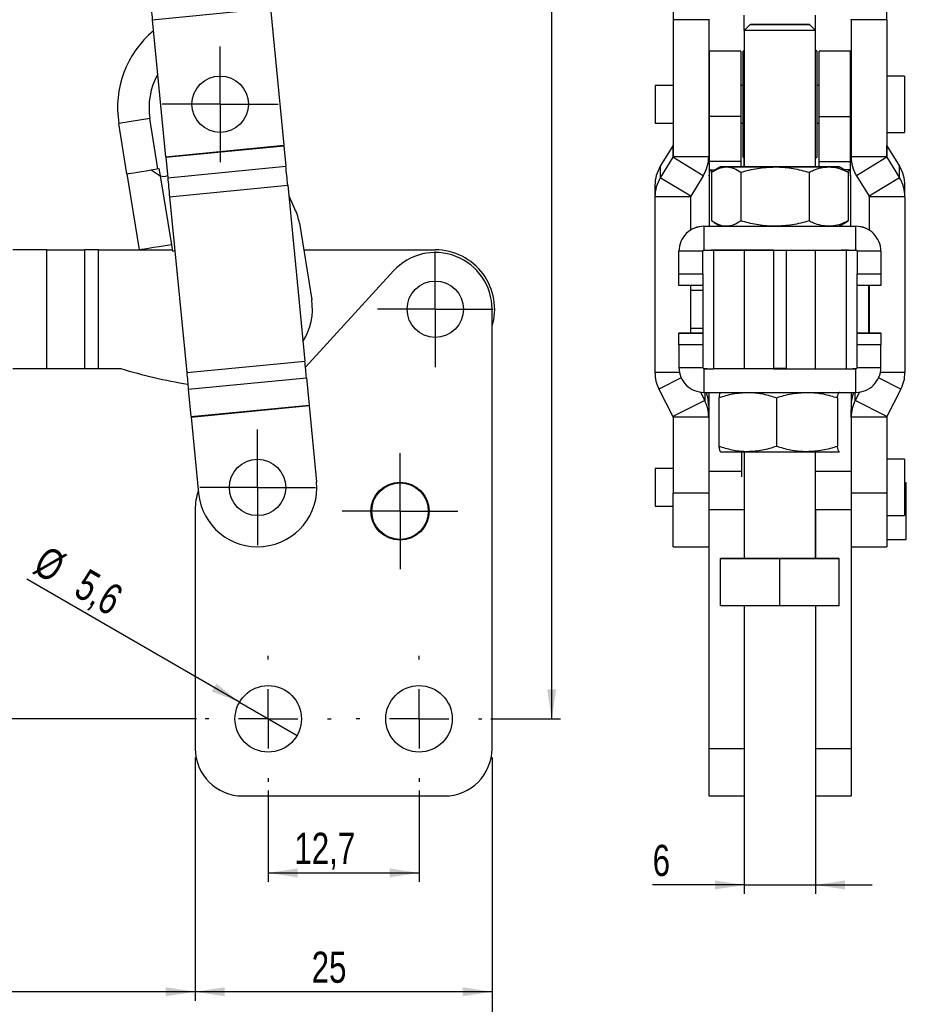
# Model space of a CAD drawing. Extents: x 59 to 283, y 8 to 214.
# Tile 3 of 13: x 100 to 175, y 50 to 133. Entities that reach past the tile are written whole.
import ezdxf

# ---------------------------------------------------------------- set-up
doc = ezdxf.new("R2010")
doc.units = 0
doc.header["$LTSCALE"] = 0.75
doc.layers.get('0').update_dxf_attribs({"linetype": 'CONTINUOUS'})
doc.styles.add('SLDTEXTSTYLE0', font='TXT', dxfattribs={"width": 0.75})
doc.dimstyles.new('SLDDIMSTYLE0', dxfattribs={"dimtxt": 2.625, "dimasz": 2.4765, "dimexe": 0, "dimexo": 0.0625, "dimgap": 0.65625, "dimtad": 1, "dimdec": 3, "dimrnd": 1e-09, "dimzin": 12, "dimtxsty": 'SLDTEXTSTYLE0', "dimsah": 1, "dimcen": 0.09, "dimazin": 3, "dimtfac": 1, "dimtdec": 3, "dimtofl": 0, "dimtmove": 0, "dimatfit": 3, "dimtolj": 1, "dimtzin": 12})
doc.dimstyles.new('SLDDIMSTYLE1', dxfattribs={"dimtxt": 2.625, "dimasz": 2.4765, "dimexe": 0, "dimexo": 0.0625, "dimgap": 0.65625, "dimtad": 1, "dimdec": 0, "dimrnd": 1e-09, "dimzin": 12, "dimtxsty": 'SLDTEXTSTYLE0', "dimsah": 1, "dimcen": 0.09, "dimazin": 3, "dimtfac": 1, "dimtofl": 0, "dimtmove": 0, "dimatfit": 3, "dimtolj": 1, "dimtzin": 12})
doc.dimstyles.new('SLDDIMSTYLE2', dxfattribs={"dimtxt": 2.625, "dimasz": 2.4765, "dimexe": 0, "dimexo": 0.0625, "dimgap": 0.65625, "dimtad": 1, "dimdec": 3, "dimrnd": 1e-09, "dimzin": 12, "dimtxsty": 'SLDTEXTSTYLE0', "dimblk1": 'NONE', "dimsah": 1, "dimcen": 0, "dimazin": 3, "dimtfac": 1, "dimtdec": 3, "dimtmove": 0, "dimatfit": 3, "dimtolj": 1, "dimtzin": 12})
doc.dimstyles.new('SLDDIMSTYLE3', dxfattribs={"dimtxt": 2.625, "dimasz": 2.4765, "dimexe": 0, "dimexo": 0.0625, "dimgap": 0.65625, "dimtad": 1, "dimdec": 0, "dimrnd": 1e-09, "dimzin": 12, "dimtxsty": 'SLDTEXTSTYLE0', "dimsah": 1, "dimcen": 0.09, "dimazin": 3, "dimtfac": 1, "dimtdec": 0, "dimtofl": 0, "dimtmove": 0, "dimatfit": 3, "dimtolj": 1, "dimtzin": 12})
doc.dimstyles.new('SLDDIMSTYLE5', dxfattribs={"dimtxt": 2.625, "dimasz": 2.4765, "dimexe": 0, "dimexo": 0.0625, "dimgap": 0.65625, "dimtad": 1, "dimdec": 3, "dimrnd": 1e-09, "dimzin": 12, "dimtxsty": 'SLDTEXTSTYLE0', "dimsah": 1, "dimcen": 0.09, "dimazin": 3, "dimtfac": 1, "dimtdec": 3, "dimtmove": 0, "dimatfit": 3, "dimtolj": 1, "dimtzin": 12})

# ---------------------------------------------------------------- blocks, each defined once
blk = doc.blocks.new('_D')
at = {"color": 179, "linetype": 'CONTINUOUS'}
for p, q in [((120.869, 68.034), (120.869, 60.352)), ((133.569, 68.034), (133.569, 60.352)), ((120.869, 61.102), (133.569, 61.102))]:
    blk.add_line(p, q, dxfattribs=at)
for points in [[(120.869, 61.102), (123.345, 60.721), (123.345, 61.483)], [(133.569, 61.102), (131.092, 61.483), (131.092, 60.721)]]:
    blk.add_solid(points, dxfattribs=at)
at = {"color": 179, "linetype": 'CONTINUOUS', "insert": (123.072, 64.486, 0.1), "char_height": 2.625, "attachment_point": 1, "style": 'SLDTEXTSTYLE0'}
blk.add_mtext('12,7', dxfattribs=at)
blk = doc.blocks.new('_D_1')
at = {"color": 179, "linetype": 'CONTINUOUS'}
for p, q in [((114.719, 70.834), (114.719, 50.334)), ((139.719, 70.834), (139.719, 50.334)), ((139.719, 51.084), (114.719, 51.084))]:
    blk.add_line(p, q, dxfattribs=at)
for points in [[(114.719, 51.084), (117.195, 50.703), (117.195, 51.465)], [(139.719, 51.084), (137.242, 51.465), (137.242, 50.703)]]:
    blk.add_solid(points, dxfattribs=at)
at = {"color": 179, "linetype": 'CONTINUOUS', "insert": (124.527, 54.468, 0.1), "char_height": 2.625, "attachment_point": 1, "style": 'SLDTEXTSTYLE0'}
blk.add_mtext('25', dxfattribs=at)
blk = doc.blocks.new('_D_2')
at = {"color": 179, "linetype": 'CONTINUOUS'}
for p, q in [((69.94, 102.844), (69.94, 50.334)), ((114.719, 70.834), (114.719, 50.334)), ((114.719, 51.084), (69.94, 51.084))]:
    blk.add_line(p, q, dxfattribs=at)
for points in [[(69.94, 51.084), (72.416, 50.703), (72.416, 51.465)], [(114.719, 51.084), (112.242, 51.465), (112.242, 50.703)]]:
    blk.add_solid(points, dxfattribs=at)
at = {"color": 179, "linetype": 'CONTINUOUS', "insert": (87.34, 54.468, 0.1), "char_height": 2.625, "attachment_point": 1, "style": 'SLDTEXTSTYLE0'}
blk.add_mtext('45', dxfattribs=at)
blk = doc.blocks.new('_D_3')
at = {"color": 179, "linetype": 'CONTINUOUS'}
for p, q in [((109.792, 205.885), (145.491, 205.885)), ((144.741, 74.084), (144.741, 205.885)), ((139.619, 74.084), (145.491, 74.084))]:
    blk.add_line(p, q, dxfattribs=at)
for points in [[(144.741, 205.885), (144.36, 203.409), (145.122, 203.409)], [(144.741, 74.084), (145.122, 76.561), (144.36, 76.561)]]:
    blk.add_solid(points, dxfattribs=at)
at = {"color": 179, "linetype": 'CONTINUOUS', "insert": (141.357, 138.02, 0.1), "char_height": 2.625, "attachment_point": 1, "rotation": 90, "style": 'SLDTEXTSTYLE0'}
blk.add_mtext('132', dxfattribs=at)
blk = doc.blocks.new('_D_4')
at = {"color": 179, "linetype": 'CONTINUOUS'}
for q in [(100.547, 85.859), (123.291, 72.68)]:
    blk.add_line((118.446, 75.488), q, dxfattribs=at)
blk.add_solid([(118.446, 75.488), (116.494, 77.059), (116.112, 76.4)], dxfattribs=at)
at = {"color": 179, "linetype": 'CONTINUOUS', "char_height": 2.625, "attachment_point": 1, "rotation": 329.91015, "style": 'SLDTEXTSTYLE0'}
for s, insert in [('%%c', (102.236, 88.775, 0.1)), ('5,6', (105.682, 86.825, 0.1))]:
    blk.add_mtext(s, dxfattribs=dict(at, insert=insert))
blk = doc.blocks.new('_NONE')
blk = doc.blocks.new('_D_5')
at = {"color": 179, "linetype": 'CONTINUOUS'}
for p, q in [((69.19, 103.594), (61.688, 103.594)), ((62.438, 103.594), (62.438, 74.084)), ((114.819, 74.084), (61.688, 74.084))]:
    blk.add_line(p, q, dxfattribs=at)
for points in [[(62.438, 103.594), (62.057, 101.117), (62.819, 101.117)], [(62.438, 74.084), (62.819, 76.561), (62.057, 76.561)]]:
    blk.add_solid(points, dxfattribs=at)
at = {"color": 179, "linetype": 'CONTINUOUS', "insert": (59.054, 83.851, 0.1), "char_height": 2.625, "attachment_point": 1, "rotation": 90, "style": 'SLDTEXTSTYLE0'}
blk.add_mtext('29', dxfattribs=at)
blk = doc.blocks.new('_D_6')
at = {"color": 179, "linetype": 'CONTINUOUS'}
for p, q in [((69.94, 102.844), (69.94, 41.334)), ((139.719, 70.834), (139.719, 41.334)), ((139.719, 42.084), (69.94, 42.084))]:
    blk.add_line(p, q, dxfattribs=at)
for points in [[(69.94, 42.084), (72.416, 41.703), (72.416, 42.465)], [(139.719, 42.084), (137.242, 42.465), (137.242, 41.703)]]:
    blk.add_solid(points, dxfattribs=at)
at = {"color": 179, "linetype": 'CONTINUOUS', "insert": (102.102, 45.468, 0.1), "char_height": 2.625, "attachment_point": 1, "style": 'SLDTEXTSTYLE0'}
blk.add_mtext('70', dxfattribs=at)
blk = doc.blocks.new('SW_CENTERMARKSYMBOL_0')
at = {"color": 0, "linetype": 'CONTINUOUS'}
for p, q in [((0, 2.5), (0, 4.88125)), ((0, 0), (0, 2.5)), ((-2.5, 0), (-4.88125, 0)), ((0, 0), (-2.5, 0)), ((0, 0), (0, -2.5)), ((0, 0), (2.5, 0)), ((2.5, 0), (4.88125, 0)), ((0, -2.5), (0, -4.88125))]:
    blk.add_line(p, q, dxfattribs=at)
blk = doc.blocks.new('SW_CENTERMARKSYMBOL_1')
at = {"color": 0, "linetype": 'CONTINUOUS'}
for p, q in [((0, 2.5), (0, 4.875)), ((0, 0), (0, 2.5)), ((-2.5, 0), (-4.875, 0)), ((0, 0), (-2.5, 0)), ((0, 0), (0, -2.5)), ((0, 0), (2.5, 0)), ((2.5, 0), (4.875, 0)), ((0, -2.5), (0, -4.875))]:
    blk.add_line(p, q, dxfattribs=at)
blk = doc.blocks.new('SW_CENTERMARKSYMBOL_2')
at = {"color": 0, "linetype": 'CONTINUOUS'}
for p, q in [((0, 2.5), (0, 4.875)), ((0, 0), (0, 2.5)), ((-2.5, 0), (-4.875, 0)), ((0, 0), (-2.5, 0)), ((0, 0), (0, -2.5)), ((0, 0), (2.5, 0)), ((2.5, 0), (4.875, 0)), ((0, -2.5), (0, -4.875))]:
    blk.add_line(p, q, dxfattribs=at)
blk = doc.blocks.new('SW_CENTERMARKSYMBOL_3')
at = {"color": 0, "linetype": 'CONTINUOUS'}
for p, q in [((0, 2.5), (0, 4.875)), ((0, 0), (0, 2.5)), ((-2.5, 0), (-4.875, 0)), ((0, 0), (-2.5, 0)), ((0, 0), (0, -2.5)), ((0, 0), (2.5, 0)), ((2.5, 0), (4.875, 0)), ((0, -2.5), (0, -4.875))]:
    blk.add_line(p, q, dxfattribs=at)
blk = doc.blocks.new('SW_CENTERMARKSYMBOL_5')
at = {"color": 0, "linetype": 'CONTINUOUS'}
for p, q in [((0, 5), (0, 5.3)), ((0, 0), (0, 2.5)), ((-5, 0), (-5.3, 0)), ((0, 0), (-2.5, 0)), ((0, 0), (0, -2.5)), ((0, 0), (2.5, 0)), ((5, 0), (5.3, 0)), ((0, -5), (0, -5.3))]:
    blk.add_line(p, q, dxfattribs=at)
blk = doc.blocks.new('SW_CENTERMARKSYMBOL_6')
at = {"color": 0, "linetype": 'CONTINUOUS'}
for p, q in [((0, 5), (0, 5.3)), ((0, 0), (0, 2.5)), ((-5, 0), (-5.3, 0)), ((0, 0), (-2.5, 0)), ((0, 0), (0, -2.5)), ((0, 0), (2.5, 0)), ((5, 0), (5.3, 0)), ((0, -5), (0, -5.3))]:
    blk.add_line(p, q, dxfattribs=at)
blk = doc.blocks.new('_D_8')
at = {"color": 179, "linetype": 'CONTINUOUS'}
for p, q in [((160.963, 76.134), (160.963, 59.334)), ((166.963, 76.134), (166.963, 59.334)), ((160.963, 60.084), (153.245, 60.084)), ((160.963, 60.084), (166.963, 60.084)), ((166.963, 60.084), (171.725, 60.084))]:
    blk.add_line(p, q, dxfattribs=at)
for points in [[(160.963, 60.084), (158.486, 60.465), (158.486, 59.703)], [(166.963, 60.084), (169.439, 59.703), (169.439, 60.465)]]:
    blk.add_solid(points, dxfattribs=at)
at = {"color": 179, "linetype": 'CONTINUOUS', "insert": (153.245, 63.468, -22.148), "char_height": 2.625, "attachment_point": 1, "style": 'SLDTEXTSTYLE0'}
blk.add_mtext('6', dxfattribs=at)

msp = doc.modelspace()

# ---------------------------------------------------------------- linework, layer by layer
at = {"color": 7, "linetype": 'CONTINUOUS'}
for p, q in [((111.102027, 133.003115), (121.054841, 133.973427)), ((121.054841, 133.973427), (122.180437, 122.427802)), ((154.96267, 133.973427), (154.96267, 133.003115)), ((172.962669, 133.003115), (172.962669, 133.973427)), ((111.102027, 133.003115), (112.227624, 121.457491)), ((157.962669, 133.003115), (154.96267, 133.003115)), ((154.96267, 133.003115), (154.96267, 121.457491)), ((157.962669, 133.003115), (157.962669, 121.457491)), ((160.962669, 132.09553), (160.962669, 133.375704)), ((166.962669, 132.09553), (166.962669, 133.375704)), ((172.962669, 133.003115), (169.962669, 133.003115)), ((169.962669, 133.003115), (169.962669, 121.457491)), ((172.962669, 133.003115), (172.962669, 121.457491)), ((161.462669, 132.595531), (160.962669, 132.09553)), ((160.962669, 132.09553), (160.962669, 120.595306)), ((166.962669, 132.09553), (166.462669, 132.595531)), ((166.962669, 120.595306), (166.962669, 132.09553)), ((160.662669, 130.35243), (158.012669, 130.35243)), ((158.012669, 130.35243), (158.012669, 124.843288)), ((160.662669, 130.35243), (160.662669, 124.843288)), ((160.962669, 130.443714), (160.862669, 130.34372)), ((160.862669, 130.198478), (160.862669, 130.34372)), ((167.062669, 130.34372), (166.962669, 130.443714)), ((167.062669, 130.34372), (167.062669, 121.418718)), ((169.912669, 130.35243), (167.262669, 130.35243)), ((167.262669, 124.843288), (167.262669, 130.35243)), ((169.912669, 124.843288), (169.912669, 130.35243)), ((160.862669, 121.418718), (160.862669, 130.198478)), ((174.462669, 128.256216), (172.962669, 128.256216)), ((174.462669, 128.256216), (174.462669, 123.506218)), ((154.96267, 127.468716), (153.462669, 127.468716)), ((153.462669, 127.468716), (153.462669, 124.293718)), ((158.012669, 127.468716), (157.962669, 127.468716)), ((160.862669, 127.468716), (160.662669, 127.468716)), ((167.262669, 127.468716), (167.062669, 127.468716)), ((169.962669, 127.468716), (169.912669, 127.468716)), ((110.902221, 124.679792), (108.285599, 124.260522)), ((111.581982, 120.43748), (110.902221, 124.679792)), ((160.662669, 124.843288), (158.012669, 124.843288)), ((158.012669, 124.843288), (158.012669, 121.047437)), ((160.662669, 124.843288), (160.662669, 121.047437)), ((167.262669, 124.843288), (169.912669, 124.843288)), ((167.262669, 121.047437), (167.262669, 124.843288)), ((169.912669, 121.047437), (169.912669, 124.843288)), ((108.96536, 120.01821), (108.285599, 124.260522)), ((153.462669, 124.293718), (154.96267, 124.293718)), ((157.962669, 124.293718), (158.012669, 124.293718)), ((160.662669, 124.293718), (160.862669, 124.293718)), ((160.962669, 120.596177), (160.962669, 124.260522)), ((166.962669, 120.596177), (166.962669, 124.260522)), ((167.062669, 124.293718), (167.262669, 124.293718)), ((169.912669, 124.293718), (169.962669, 124.293718)), ((172.962669, 123.506218), (174.462669, 123.506218)), ((112.227624, 121.457491), (122.180437, 122.427802)), ((112.23268, 121.405627), (122.185493, 122.375939)), ((122.185493, 122.375939), (122.353567, 120.651952)), ((154.94802, 122.375939), (153.890492, 120.651952)), ((154.94802, 122.375939), (154.94802, 121.405627)), ((172.977319, 121.405627), (172.977319, 122.375939)), ((172.977319, 122.375939), (174.034847, 120.651952)), ((112.23268, 121.405627), (112.400754, 119.681641)), ((154.94802, 121.405627), (153.890492, 119.681641)), ((157.508531, 119.849745), (154.94802, 121.405627)), ((157.962669, 121.457491), (154.96267, 121.457491)), ((160.862669, 121.418718), (160.962669, 121.318716)), ((166.962669, 121.318716), (167.062669, 121.418718)), ((172.962669, 121.457491), (169.962669, 121.457491)), ((172.977319, 121.405627), (170.416807, 119.849745)), ((172.977319, 121.405627), (174.034847, 119.681641)), ((111.020877, 120.347574), (111.656729, 120.449457)), ((111.020877, 120.347574), (111.777659, 119.848333)), ((111.656729, 120.449457), (111.777659, 119.848333)), ((112.400754, 119.681641), (122.353567, 120.651952)), ((153.890492, 120.651952), (153.890492, 119.681641)), ((160.662669, 121.047437), (158.012669, 121.047437)), ((158.012669, 121.047437), (158.012669, 119.848333)), ((158.012669, 119.848333), (158.095101, 120.347574)), ((158.095101, 120.347574), (158.56549, 120.366215)), ((158.962669, 120.595529), (158.428746, 120.287269)), ((160.662669, 121.047437), (160.662669, 120.596136)), ((167.262669, 121.047437), (169.912669, 121.047437)), ((167.262669, 120.596136), (167.262669, 121.047437)), ((169.495157, 120.288096), (168.962669, 120.595529)), ((169.830238, 120.347574), (169.359849, 120.366215)), ((169.830238, 120.347574), (169.912669, 119.848333)), ((169.912669, 119.848333), (169.912669, 121.047437)), ((174.034847, 119.681641), (174.034847, 120.651952)), ((108.96536, 120.01821), (109.993762, 113.600078)), ((111.777659, 119.848333), (112.709124, 114.035174)), ((156.451003, 118.125759), (153.890492, 119.681641)), ((157.508531, 119.849745), (156.451003, 118.125759)), ((158.012669, 119.848333), (158.012669, 115.596827)), ((158.209751, 120.149027), (158.209751, 116.042189)), ((160.664364, 120.148178), (160.664364, 116.041343)), ((166.417282, 120.148099), (166.417282, 116.041261)), ((169.715587, 120.148867), (169.486187, 120.272561)), ((169.715587, 120.148867), (169.715587, 116.042032)), ((169.912669, 119.848333), (169.912669, 115.596827)), ((170.416807, 119.849745), (171.474335, 118.125759)), ((174.034847, 119.681641), (171.474335, 118.125759)), ((112.557495, 118.073895), (122.510308, 119.044207)), ((122.510308, 119.044207), (123.954638, 104.22923)), ((153.436353, 119.044207), (153.436353, 118.073895)), ((174.488986, 118.073895), (174.488986, 119.044207)), ((112.557495, 118.073895), (114.001824, 103.258918)), ((156.436354, 118.073895), (153.436353, 118.073895)), ((153.436353, 118.073895), (153.436353, 103.258918)), ((156.436354, 118.073895), (156.436354, 115.269228)), ((174.488986, 118.073895), (171.488985, 118.073895)), ((171.488985, 118.073895), (171.488985, 115.269228)), ((174.488986, 118.073895), (174.488986, 103.258918)), ((123.488912, 115.864124), (124.52585, 109.392713)), ((157.56267, 115.59423), (157.56267, 115.596827)), ((157.56267, 115.596827), (158.960421, 115.596827)), ((157.56267, 115.59423), (157.56267, 113.59423)), ((157.56267, 115.59423), (170.362669, 115.59423)), ((158.43104, 115.902464), (158.962669, 115.595526)), ((168.962669, 115.595526), (169.49574, 115.903295)), ((168.964917, 115.596827), (170.362669, 115.596827)), ((169.487609, 115.91738), (169.715587, 116.042032)), ((170.362669, 115.59423), (170.362669, 115.596827)), ((170.362669, 113.59423), (170.362669, 115.59423)), ((112.709124, 114.035174), (112.799785, 113.469365)), ((102.229216, 113.598819), (105.421536, 113.599337)), ((102.230838, 103.598821), (102.229216, 113.598819)), ((105.423157, 103.599339), (105.421536, 113.599337)), ((106.56846, 113.599523), (112.778768, 113.600533)), ((106.570082, 103.599525), (106.56846, 113.599523)), ((112.997458, 113.561041), (112.799785, 113.469365)), ((123.851327, 113.602329), (134.938015, 113.604128)), ((155.462669, 113.494232), (155.462669, 113.496825)), ((157.462669, 113.494232), (155.462669, 113.494232)), ((155.462669, 111.594229), (155.462669, 113.494232)), ((157.462669, 111.594229), (157.462669, 113.494232)), ((157.56267, 113.59423), (170.362669, 113.59423)), ((158.36651, 113.594185), (158.177386, 113.59423)), ((160.962669, 113.593582), (158.36651, 113.594185)), ((158.36651, 113.594185), (158.36651, 103.594183)), ((163.420365, 113.593861), (160.962669, 113.593582)), ((160.962669, 113.593582), (160.962669, 103.59358)), ((163.420365, 113.593861), (161.824636, 113.59423)), ((163.420365, 113.593861), (163.420365, 103.593859)), ((164.504974, 113.593861), (166.100703, 113.59423)), ((164.504974, 113.593861), (166.962669, 113.593582)), ((164.504974, 103.593859), (164.504974, 113.593861)), ((166.962669, 113.593582), (169.558829, 113.594185)), ((166.962669, 103.59358), (166.962669, 113.593582)), ((169.747953, 113.59423), (169.558829, 113.594185)), ((169.558829, 103.594183), (169.558829, 113.594185)), ((172.46267, 113.494232), (170.462669, 113.494232)), ((170.462669, 113.494232), (170.462669, 111.594229)), ((172.46267, 113.494232), (172.46267, 113.496825)), ((172.46267, 113.494232), (172.46267, 111.594229)), ((131.412152, 111.83061), (124.003093, 103.732209)), ((155.462669, 111.594229), (157.462669, 111.594229)), ((155.462669, 110.594391), (155.462669, 111.594229)), ((157.462669, 111.594229), (157.462669, 110.594391)), ((170.462669, 111.594229), (172.46267, 111.594229)), ((170.462669, 110.594391), (170.462669, 111.594229)), ((172.46267, 111.594229), (172.46267, 110.594391)), ((157.462669, 110.594391), (155.462669, 110.594391)), ((156.436354, 110.594391), (156.436354, 106.596663)), ((157.462669, 110.594391), (157.462669, 106.594648)), ((172.46267, 110.594391), (170.462669, 110.594391)), ((170.462669, 106.594648), (170.462669, 110.594391)), ((171.412669, 110.594391), (171.412669, 106.596663)), ((171.462669, 110.594391), (171.462669, 106.596663)), ((171.488985, 110.594391), (171.488985, 106.596663)), ((157.462669, 110.189136), (156.436354, 110.189136)), ((157.462669, 110.191628), (156.46267, 110.191628)), ((156.46267, 110.191628), (156.46267, 110.189136)), ((139.718745, 71.584045), (139.718745, 108.604125)), ((157.462669, 106.596663), (155.462669, 106.596663)), ((155.462669, 106.596663), (155.462669, 106.594394)), ((155.462669, 106.594394), (157.462669, 106.594394)), ((155.462669, 105.594232), (155.462669, 106.594394)), ((156.436354, 107.014138), (157.462669, 107.014138)), ((157.462669, 106.594648), (157.462669, 106.594394)), ((157.462669, 106.594394), (157.462669, 105.594232)), ((172.46267, 106.596663), (170.462669, 106.596663)), ((170.462669, 106.594648), (170.462669, 106.594394)), ((170.462669, 106.594394), (172.46267, 106.594394)), ((170.462669, 105.594232), (170.462669, 106.594394)), ((172.46267, 106.596663), (172.46267, 106.594394)), ((172.46267, 106.594394), (172.46267, 105.594232)), ((157.462669, 105.594232), (155.462669, 105.594232)), ((155.462669, 105.594232), (155.462669, 103.69423)), ((157.462669, 105.594232), (157.462669, 103.69423)), ((172.46267, 105.594232), (170.462669, 105.594232)), ((170.462669, 103.69423), (170.462669, 105.594232)), ((172.46267, 103.69423), (172.46267, 105.594232)), ((114.001824, 103.258918), (123.954638, 104.22923)), ((102.230838, 103.598821), (105.423157, 103.599339)), ((106.570082, 103.599525), (108.457747, 103.599831)), ((155.462669, 103.69423), (157.462669, 103.69423)), ((157.56267, 103.594232), (157.56267, 101.594231)), ((157.56267, 103.594232), (158.177386, 103.594232)), ((160.962669, 103.59358), (158.36651, 103.594183)), ((163.420365, 103.593859), (160.962669, 103.59358)), ((163.420365, 103.594232), (164.504974, 103.594232)), ((164.504974, 103.593859), (166.962669, 103.59358)), ((166.962669, 103.59358), (169.558829, 103.594183)), ((169.747953, 103.594232), (170.362669, 103.594232)), ((170.362669, 101.594231), (170.362669, 103.594232)), ((170.462669, 103.69423), (172.46267, 103.69423)), ((114.138223, 101.859834), (124.091036, 102.830145)), ((124.091036, 102.830145), (124.315777, 100.524898)), ((114.138223, 101.859834), (114.362964, 99.554587)), ((153.773391, 101.859834), (154.951797, 99.554587)), ((157.264221, 101.615548), (157.625631, 100.90854)), ((157.56267, 101.594231), (170.362669, 101.594231)), ((157.962669, 101.594231), (157.962669, 100.127324)), ((158.960421, 101.594231), (158.956156, 101.591769)), ((168.969327, 101.591683), (168.964917, 101.594231)), ((169.962669, 101.594231), (169.962669, 100.127324)), ((170.661118, 101.615548), (170.299708, 100.90854)), ((174.151947, 101.859834), (172.973541, 99.554587)), ((114.362964, 99.554587), (124.315777, 100.524898)), ((114.367364, 99.509455), (124.320177, 100.479766)), ((124.320177, 100.479766), (124.945151, 94.069201)), ((157.625631, 100.90854), (154.951797, 99.554587)), ((158.82123, 101.148519), (158.82123, 97.041685)), ((163.666637, 101.148012), (163.666637, 97.041174)), ((168.808076, 101.148437), (168.808076, 97.041601)), ((172.973541, 99.554587), (170.299708, 100.90854)), ((157.962669, 100.127324), (157.962669, 99.509455)), ((169.962669, 99.509455), (169.962669, 100.127324)), ((114.367364, 99.509455), (114.992338, 93.09889)), ((157.962669, 99.509455), (154.96267, 99.509455)), ((154.96267, 99.509455), (154.96267, 93.09889)), ((157.962669, 99.509455), (157.962669, 93.27263)), ((172.962669, 99.509455), (169.962669, 99.509455)), ((169.962669, 99.509455), (169.962669, 93.27263)), ((172.962669, 99.509455), (172.962669, 93.09889)), ((158.956011, 96.599372), (158.962669, 96.595529)), ((160.762669, 94.49248), (160.762669, 96.595656)), ((160.962669, 96.594879), (160.962669, 87.595529)), ((166.962669, 87.595529), (166.962669, 96.594879)), ((168.969143, 96.606099), (168.956092, 96.595486)), ((168.962669, 96.595529), (168.969183, 96.59929)), ((174.462669, 95.959044), (172.962669, 95.959044)), ((174.462669, 95.959044), (174.462669, 91.209044)), ((154.96267, 95.171544), (153.462669, 95.171544)), ((153.462669, 95.171544), (153.462669, 91.996544)), ((166.962669, 94.95389), (169.962669, 94.95389)), ((174.605906, 93.965295), (174.462669, 93.965295)), ((174.605906, 89.202795), (174.605906, 93.965295)), ((157.962669, 93.09889), (154.96267, 93.09889)), ((154.96267, 88.584044), (154.96267, 93.09889)), ((157.962669, 93.27263), (157.962669, 91.727409)), ((169.962669, 93.27263), (169.962669, 91.727409)), ((172.962669, 93.09889), (169.962669, 93.09889)), ((172.962669, 93.09889), (172.962669, 88.584044)), ((114.718744, 91.727409), (114.718744, 71.584045)), ((153.462669, 91.996544), (154.96267, 91.996544)), ((157.962669, 91.727409), (157.962669, 71.584045)), ((157.962669, 91.727409), (160.962669, 91.727409)), ((160.962669, 91.727409), (160.962669, 87.596185)), ((166.962669, 91.727409), (166.962669, 87.596185)), ((166.962669, 91.727409), (169.962669, 91.727409)), ((169.962669, 91.727409), (169.962669, 71.584045)), ((172.962669, 91.209044), (174.462669, 91.209044)), ((172.962669, 89.202795), (174.605906, 89.202795)), ((154.96267, 88.584044), (157.962669, 88.584044)), ((169.962669, 88.584044), (172.962669, 88.584044)), ((158.962669, 87.595997), (160.962669, 87.596185)), ((158.962669, 87.59506), (158.962669, 87.595997)), ((163.962669, 87.594592), (158.962669, 87.59506)), ((158.962669, 83.595061), (158.962669, 87.59506)), ((168.962669, 87.59506), (163.962669, 87.594592)), ((163.962669, 83.594592), (163.962669, 87.594592)), ((166.962669, 87.596185), (168.962669, 87.595997)), ((168.962669, 87.595997), (168.962669, 87.59506)), ((168.962669, 83.595061), (168.962669, 87.59506)), ((163.962669, 83.594592), (158.962669, 83.595061)), ((160.962669, 83.594873), (160.962669, 71.584045)), ((168.962669, 83.595061), (163.962669, 83.594592)), ((166.962669, 83.594873), (166.962669, 71.584045)), ((157.962669, 71.584045), (160.962669, 71.584045)), ((157.962669, 71.584045), (157.962669, 67.584045)), ((160.962669, 71.584045), (160.962669, 67.584045)), ((166.962669, 71.584045), (166.962669, 67.584045)), ((166.962669, 71.584045), (169.962669, 71.584045)), ((169.962669, 71.584045), (169.962669, 67.584045)), ((118.718744, 67.584045), (135.718745, 67.584045)), ((157.962669, 67.584045), (160.962669, 67.584045)), ((166.962669, 67.584045), (169.962669, 67.584045))]:
    msp.add_line(p, q, dxfattribs=at)
at = {"color": 8, "linetype": 'CONTINUOUS'}
for p, q in [((158.782511, 113.59423), (158.36651, 113.594185)), ((169.558829, 113.594185), (169.142828, 113.59423)), ((155.508283, 103.258918), (153.436353, 103.258918)), ((157.56267, 103.594489), (157.56267, 103.594232)), ((170.362669, 103.594489), (170.362669, 103.594232)), ((174.488986, 103.258918), (172.417055, 103.258918)), ((155.656365, 102.813318), (153.773391, 101.859834)), ((174.151947, 101.859834), (172.268973, 102.813318)), ((157.625631, 101.594231), (157.625631, 100.90854)), ((170.299708, 100.90854), (170.299708, 101.594231)), ((157.962669, 94.95389), (160.762669, 94.95389))]:
    msp.add_line(p, q, dxfattribs=at)
at = {"color": 7, "linetype": 'CONTINUOUS', "flags": 128}
for points in [[(110.945287, 134.610861), (110.96323, 134.426802), (110.981826, 134.236067), (111.000985, 134.039543), (111.020618, 133.838154), (111.040634, 133.632846), (111.060938, 133.424587), (111.081435, 133.214347), (111.102027, 133.003115)], [(166.962669, 132.09553), (166.908455, 132.095433), (166.747773, 132.095344), (166.48643, 132.095262), (166.133871, 132.095195), (165.70284, 132.095135), (165.208914, 132.095083), (164.669946, 132.095053), (164.105415, 132.095038), (163.535725, 132.095046), (162.981465, 132.095068), (162.462669, 132.095105), (161.998087, 132.095158), (161.60451, 132.095225), (161.296163, 132.095307), (161.08419, 132.095389), (160.976254, 132.095485), (160.962669, 132.09553)], [(166.462669, 132.595531), (166.408038, 132.595613), (166.246533, 132.595695), (165.985212, 132.59577), (165.635496, 132.595829), (165.212669, 132.595881), (164.735212, 132.595911), (164.223991, 132.595933), (163.701348, 132.595933), (163.190127, 132.595911), (162.712669, 132.595881), (162.289843, 132.595829), (161.940127, 132.59577), (161.678806, 132.595695), (161.5173, 132.595613), (161.462669, 132.595531), (161.5173, 132.595442), (161.678806, 132.59536), (161.940127, 132.595293), (162.289843, 132.595226), (162.712669, 132.595173), (163.190127, 132.595144), (163.701348, 132.595121), (164.223991, 132.595121), (164.735212, 132.595144), (165.212669, 132.595173), (165.635496, 132.595226), (165.985212, 132.595293), (166.246533, 132.59536), (166.408038, 132.595442), (166.462669, 132.595531)], [(122.185493, 122.375939), (122.184915, 122.381877), (122.184315, 122.388027), (122.183697, 122.394368), (122.183064, 122.400864), (122.182418, 122.407488), (122.181763, 122.414205), (122.181102, 122.420988), (122.180437, 122.427802)], [(112.227624, 121.457491), (112.228288, 121.450677), (112.228949, 121.443893), (112.229605, 121.437177), (112.23025, 121.430553), (112.230884, 121.424056), (112.231502, 121.417716), (112.232102, 121.411565), (112.23268, 121.405627)], [(108.96536, 120.01821), (109.002537, 120.024166), (109.113051, 120.041876), (109.293873, 120.070848), (109.540055, 120.110295), (109.844855, 120.159134), (110.199923, 120.21603), (110.595542, 120.27942), (111.020877, 120.347574)], [(122.510308, 119.044207), (122.489715, 119.255438), (122.469219, 119.465678), (122.448915, 119.673937), (122.428899, 119.879245), (122.409266, 120.080631), (122.390106, 120.277158), (122.371511, 120.467897), (122.353567, 120.651952)], [(158.095101, 120.347574), (158.241827, 120.27942), (158.349544, 120.244644)], [(159.858904, 120.595991), (159.521175, 120.595902), (159.259442, 120.595805), (159.078182, 120.595701), (158.980496, 120.595596), (158.968058, 120.595492), (159.041078, 120.595384), (159.198309, 120.595283), (159.437058, 120.595183)], [(159.437058, 120.595183), (159.753242, 120.59509), (160.141451, 120.595004), (160.595042, 120.594929), (161.106253, 120.594862), (161.666339, 120.594806), (162.265716, 120.594765), (162.894128, 120.594736), (163.540823, 120.594721)], [(160.962669, 120.596177), (160.738032, 120.596148), (160.26685, 120.596073), (159.858904, 120.595991)], [(166.962669, 120.595749), (167.095266, 120.595693), (167.230083, 120.5956), (167.253632, 120.595499), (167.165111, 120.595402), (166.967535, 120.595309), (166.667631, 120.595224), (166.275614, 120.595149), (165.804832, 120.595086), (165.271317, 120.595037), (164.693238, 120.595008), (164.09028, 120.594993), (163.482977, 120.595), (162.892009, 120.595023), (162.337501, 120.595063), (161.838336, 120.595119), (161.411513, 120.59519), (161.071566, 120.595272), (160.830073, 120.595362), (160.695256, 120.595458), (160.671707, 120.595555), (160.760228, 120.595656), (160.957804, 120.595749), (160.962669, 120.595749)], [(163.540823, 120.594721), (164.194736, 120.594717), (164.844678, 120.594728), (165.479529, 120.594754), (166.088426, 120.594795), (166.660951, 120.594844), (167.187307, 120.594907), (167.658489, 120.594982), (168.066435, 120.595063)], [(168.488281, 120.595872), (168.172097, 120.595965), (167.783888, 120.596051), (167.330297, 120.596129), (166.962669, 120.596177)], [(168.066435, 120.595063), (168.404163, 120.595157), (168.665897, 120.595253), (168.847157, 120.595354), (168.944842, 120.595458), (168.957281, 120.595566), (168.884261, 120.595671), (168.72703, 120.595775), (168.488281, 120.595872)], [(169.571885, 120.243515), (169.683512, 120.27942), (169.830238, 120.347574)], [(112.400754, 119.681641), (112.418698, 119.497586), (112.437293, 119.306847), (112.456453, 119.110319), (112.476086, 118.908934), (112.496102, 118.703626), (112.516405, 118.495367), (112.536901, 118.285126), (112.557495, 118.073895)], [(122.59677, 118.157342), (122.619564, 118.102807), (123.116766, 117.020588)], [(159.437058, 115.595184), (159.753242, 115.595091), (160.141451, 115.595005), (160.595042, 115.59493), (161.106253, 115.594863), (161.666339, 115.594807), (162.265716, 115.594767), (162.894128, 115.594737), (163.540823, 115.594722)], [(163.540823, 115.594722), (164.194736, 115.594718), (164.844678, 115.594729), (165.479529, 115.594755), (166.088426, 115.594793), (166.660951, 115.594845), (167.187307, 115.594908), (167.658489, 115.594983), (168.066435, 115.595065)], [(168.066435, 115.595065), (168.404163, 115.595154), (168.665897, 115.595255), (168.847157, 115.595355), (168.944842, 115.595459), (168.962669, 115.595526)], [(112.709124, 114.035174), (112.179382, 113.950289), (111.669999, 113.868668), (111.200549, 113.793447), (110.789072, 113.727517), (110.451382, 113.673407), (110.200456, 113.6332), (110.045937, 113.608442), (109.993762, 113.600078)], [(102.229216, 113.598819), (101.908465, 113.598767), (101.572879, 113.598715), (101.224416, 113.598655), (100.865102, 113.598599), (100.497032, 113.59854), (100.12235, 113.598477), (99.743238, 113.598417), (99.361905, 113.598354)], [(106.56846, 113.599523), (106.415926, 113.599501), (106.264283, 113.599475), (106.114409, 113.599449), (105.967181, 113.599427), (105.823456, 113.599404), (105.68407, 113.599382), (105.549835, 113.599359), (105.421536, 113.599337)], [(124.091036, 102.830145), (124.075037, 102.994251), (124.058622, 103.162631), (124.041847, 103.334698), (124.02477, 103.509861), (124.00745, 103.687517), (123.989948, 103.867042), (123.972323, 104.047823), (123.954638, 104.22923)], [(99.363527, 103.598356), (99.744861, 103.598415), (100.123972, 103.598479), (100.498655, 103.598538), (100.866724, 103.598598), (101.226038, 103.598657), (101.574502, 103.598713), (101.910087, 103.598769), (102.230838, 103.598821)], [(105.423157, 103.599339), (105.551458, 103.599358), (105.685693, 103.59938), (105.825078, 103.599403), (105.968804, 103.599429), (106.116031, 103.599451), (106.265905, 103.599473), (106.417548, 103.599499), (106.570082, 103.599525)], [(114.001824, 103.258918), (114.01951, 103.077512), (114.037134, 102.896731), (114.054637, 102.717205), (114.071956, 102.53955), (114.089033, 102.364387), (114.105808, 102.192319), (114.122224, 102.02394), (114.138223, 101.859834)], [(157.56267, 103.594489), (157.593225, 103.594463), (157.69398, 103.594403), (157.822513, 103.594347), (157.978075, 103.594291), (158.15976, 103.594236), (158.36651, 103.594183)], [(164.504974, 103.59501), (163.962669, 103.595003), (163.420365, 103.59501)], [(169.558829, 103.594183), (169.765579, 103.594236), (169.947264, 103.594291), (170.102826, 103.594347), (170.231359, 103.594403), (170.332113, 103.594463), (170.362669, 103.594489)], [(124.320177, 100.479766), (124.319607, 100.485619), (124.319038, 100.491452), (124.318474, 100.497242), (124.317915, 100.502971), (124.317364, 100.508622), (124.316823, 100.514173), (124.316293, 100.519604), (124.315777, 100.524898)], [(114.362964, 99.554587), (114.36348, 99.549293), (114.36401, 99.543862), (114.364551, 99.538311), (114.365101, 99.53266), (114.36566, 99.52693), (114.366225, 99.521141), (114.366794, 99.515307), (114.367364, 99.509455)], [(158.969246, 96.59557), (158.978502, 96.595464), (159.073039, 96.595359), (159.251239, 96.595257), (159.510052, 96.59516), (159.845051, 96.595069), (160.250504, 96.594985), (160.719472, 96.594911), (161.243933, 96.594847)], [(161.243933, 96.594847), (161.814912, 96.594797), (162.42264, 96.594756), (163.056718, 96.594732), (163.706297, 96.594719), (164.360263, 96.594721), (165.007426, 96.594735), (165.636713, 96.594763), (166.237356, 96.594806)], [(166.237356, 96.594806), (166.799079, 96.59486), (167.31227, 96.594925), (167.768149, 96.595002), (168.158915, 96.595087), (168.477881, 96.595181), (168.719592, 96.595279), (168.87991, 96.595382), (168.956092, 96.595486)], [(160.962669, 87.595529), (161.016883, 87.595436), (161.177565, 87.595349), (161.438909, 87.595265), (161.791467, 87.595192), (162.222499, 87.595133), (162.716424, 87.595086), (163.255393, 87.595056), (163.819924, 87.595043), (164.389614, 87.595047), (164.943873, 87.595069), (165.462669, 87.595107), (165.927251, 87.595161), (166.320829, 87.595228), (166.629176, 87.595306), (166.841148, 87.595391), (166.949085, 87.595483), (166.962669, 87.595529)]]:
    msp.add_lwpolyline(points, dxfattribs=at)
at = {"color": 7, "linetype": 'CONTINUOUS'}
for centre, radius in [((116.820055, 125.881217), 2.375), ((134.938826, 108.604127), 2.375), ((119.968744, 93.584045), 2.375), ((131.968744, 91.584045), 2.45), ((131.968744, 91.584045), 2.38125), ((120.868744, 74.084045), 2.8), ((133.568744, 74.084045), 2.8)]:
    msp.add_circle(centre, radius, dxfattribs=at)
for centre, radius, start, end in [((158.061849, 133.003101), 0.09918, 148.46177705, 179.99179559), ((169.86349, 133.003101), 0.09918, 0.00820441, 31.53822295), ((116.619249, 125.595852), 8.439955, 130.00244232, 189.10333429), ((116.619249, 125.595852), 5.789955, 151.08220217, 189.10333429), ((154.863489, 122.427816), 0.09918, 328.46188808, 359.99168457), ((173.061849, 122.427816), 0.09918, 180.00831543, 211.53811192), ((154.863489, 121.457505), 0.09918, 328.46188808, 359.99168457), ((154.888129, 121.457939), 3.07454, 328.46170373, 359.99163659), ((173.03721, 121.457939), 3.07454, 180.00836341, 211.53829627), ((173.061849, 121.457505), 0.09918, 180.00831543, 211.53811192), ((156.510895, 119.043756), 3.074542, 148.46168185, 179.99159699), ((171.414443, 119.043756), 3.074542, 0.00840301, 31.53831815), ((112.051119, 120.512652), 0.7184, 247.62601298, 297.41640618), ((156.510895, 118.073444), 3.074542, 148.46168185, 179.99159699), ((171.414443, 118.073444), 3.074542, 0.00840301, 31.53831815), ((156.535521, 118.073884), 0.099168, 148.45978479, 179.99378785), ((171.389818, 118.073884), 0.099168, 0.00621215, 31.54021521), ((119.539293, 115.231261), 4, 9.10333429, 26.57260531), ((157.562668, 113.496828), 2.099999, 89.99995674, 180.00008138), ((157.562668, 113.494231), 2.099999, 89.99995674, 179.99997974), ((159.342582, 313.140018), 197.544856, 269.88981039, 270.02740185), ((170.362671, 113.496828), 2.099999, 359.99991862, 90.00004326), ((170.362671, 113.494231), 2.099999, 0.00002026, 90.00004326), ((134.938826, 108.604127), 4.779918, 0, 137.54524319), ((134.938826, 108.604127), 5, 342.93717724, 90.00929524), ((157.562668, 113.494231), 0.099998, 89.99896909, 179.99969688), ((170.362671, 113.494231), 0.099998, 0.00030312, 90.00103091), ((119.588827, 108.601636), 5, 327.21407701, 9.10333429), ((122.068948, 148.96835), 47.36631, 253.30000664, 260.31136717), ((156.509994, 103.259217), 3.073641, 180.00556495, 207.08329118), ((157.562668, 103.694231), 2.099999, 180.00002026, 270.00004326), ((157.562668, 103.69423), 0.099998, 180.00030312, 270.00103091), ((170.362671, 103.694231), 2.099999, 269.99995674, 359.99997974), ((170.362671, 103.69423), 0.099998, 269.99896909, 359.99969688), ((171.415345, 103.259217), 3.073641, 332.91670882, 359.99443505), ((154.890113, 100.479626), 3.072556, 0.00262005, 21.26989915), ((173.03553, 100.479569), 3.072861, 158.7311664, 179.99631441), ((154.889066, 99.509165), 3.073603, 0.00539666, 27.08345947), ((173.036273, 99.509165), 3.073603, 152.91654053, 179.99460334), ((154.863509, 99.509442), 0.099161, 0.00708885, 27.081842), ((173.06183, 99.509442), 0.099161, 152.918158, 179.99291115), ((119.968744, 93.584045), 5, 185.56823675, 5.56823675), ((119.498662, 91.727409), 4.779918, 161.13898783, 180), ((118.718744, 71.584045), 4, 180, 270), ((135.718744, 71.584045), 4, 270, 0)]:
    msp.add_arc(centre, radius, start, end, dxfattribs=at)
for points, knots in [([(158.209751, 120.149027), (158.409072, 120.273776), (158.811366, 120.525562), (159.227235, 120.571836), (159.437058, 120.595183)], [0, 0, 0, 0, 0.49545762, 1, 1, 1, 1]), ([(159.437058, 120.595183), (159.466138, 120.59464), (159.686433, 120.590532), (160.10181, 120.492852), (160.475704, 120.263769), (160.664364, 120.148178)], [0, 0, 0, 0, 0.070063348, 0.530770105, 1, 1, 1, 1]), ([(160.664364, 120.148178), (161.131514, 120.27299), (162.074378, 120.524902), (163.049057, 120.571307), (163.540823, 120.594721)], [0, 0, 0, 0, 0.4954579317, 1, 1, 1, 1]), ([(163.540823, 120.594721), (163.608978, 120.594187), (164.125295, 120.590144), (165.09881, 120.492598), (165.975114, 120.263632), (166.417282, 120.148099)], [0, 0, 0, 0, 0.070062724, 0.530770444, 1, 1, 1, 1]), ([(166.417282, 120.148099), (166.541171, 120.207342), (166.870843, 120.364989), (167.420637, 120.550725), (167.850257, 120.580221), (168.066435, 120.595063)], [0, 0, 0, 0, 0.2302358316, 0.6126666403, 1, 1, 1, 1]), ([(168.066435, 120.595063), (168.204251, 120.58891), (168.551006, 120.573428), (169.105109, 120.431653), (169.511365, 120.243466), (169.715587, 120.148867)], [0, 0, 0, 0, 0.247003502, 0.621475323, 1, 1, 1, 1]), ([(159.437058, 115.595184), (159.407978, 115.595726), (159.187682, 115.599834), (158.772307, 115.697515), (158.398412, 115.926597), (158.209751, 116.042189)], [0, 0, 0, 0, 0.07006341, 0.530770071, 1, 1, 1, 1]), ([(160.664364, 116.041343), (160.465044, 115.916593), (160.06275, 115.664804), (159.646881, 115.618531), (159.437058, 115.595184)], [0, 0, 0, 0, 0.4954577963, 1, 1, 1, 1]), ([(163.540823, 115.594722), (163.472668, 115.595255), (162.956352, 115.599298), (161.982836, 115.696838), (161.106532, 115.925809), (160.664364, 116.041343)], [0, 0, 0, 0, 0.070062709, 0.530770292, 1, 1, 1, 1]), ([(166.417282, 116.041261), (165.950132, 115.916449), (165.007268, 115.664536), (164.03259, 115.618134), (163.540823, 115.594722)], [0, 0, 0, 0, 0.495457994, 1, 1, 1, 1]), ([(168.066435, 115.595065), (167.85317, 115.60943), (167.423556, 115.638369), (166.873647, 115.823246), (166.54117, 115.982077), (166.417282, 116.041261)], [0, 0, 0, 0, 0.382117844, 0.76976398, 1, 1, 1, 1]), ([(169.715587, 116.042032), (169.513393, 115.948206), (169.107166, 115.7597), (168.553088, 115.61703), (168.204251, 115.601285), (168.066435, 115.595065)], [0, 0, 0, 0, 0.3747932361, 0.7529964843, 1, 1, 1, 1]), ([(158.82123, 101.148519), (159.214687, 101.273297), (160.008816, 101.52514), (160.829742, 101.57147), (161.243933, 101.594846)], [0, 0, 0, 0, 0.495458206, 1, 1, 1, 1]), ([(158.956226, 101.579349), (158.94144, 101.567304), (158.907241, 101.539446), (158.862193, 101.366233), (158.83235, 101.207621), (158.82123, 101.148519)], [0, 0, 0, 0, 0.323345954, 0.747864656, 1, 1, 1, 1]), ([(161.243933, 101.594846), (161.301337, 101.594308), (161.736204, 101.590227), (162.55615, 101.492612), (163.29422, 101.263579), (163.666637, 101.148012)], [0, 0, 0, 0, 0.070063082, 0.530770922, 1, 1, 1, 1]), ([(163.666637, 101.148012), (164.084133, 101.272865), (164.92678, 101.52486), (165.79786, 101.571349), (166.237356, 101.594805)], [0, 0, 0, 0, 0.495457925, 1, 1, 1, 1]), ([(166.237356, 101.594805), (166.298267, 101.594278), (166.759703, 101.590282), (167.629745, 101.492822), (168.412907, 101.263931), (168.808076, 101.148437)], [0, 0, 0, 0, 0.070062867, 0.530770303, 1, 1, 1, 1]), ([(168.808076, 101.148437), (168.819195, 101.207686), (168.848785, 101.365349), (168.89813, 101.551115), (168.93669, 101.580634), (168.956092, 101.595487)], [0, 0, 0, 0, 0.230235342, 0.612667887, 1, 1, 1, 1]), ([(161.243933, 96.594847), (161.18653, 96.595386), (160.751663, 96.599472), (159.931714, 96.697082), (159.193646, 96.926117), (158.82123, 97.041685)], [0, 0, 0, 0, 0.070063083, 0.53077019, 1, 1, 1, 1]), ([(158.82123, 97.041685), (158.832349, 96.982506), (158.861938, 96.825029), (158.911284, 96.639575), (158.949844, 96.610301), (158.969246, 96.59557)], [0, 0, 0, 0, 0.2302363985, 0.6126676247, 1, 1, 1, 1]), ([(163.666637, 97.041174), (163.273179, 96.916397), (162.47905, 96.664556), (161.658124, 96.618224), (161.243933, 96.594847)], [0, 0, 0, 0, 0.495458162, 1, 1, 1, 1]), ([(166.237356, 96.594806), (166.176446, 96.595334), (165.715009, 96.599329), (164.844968, 96.696789), (164.061806, 96.92568), (163.666637, 97.041174)], [0, 0, 0, 0, 0.0700629, 0.530770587, 1, 1, 1, 1]), ([(168.808076, 97.041601), (168.39058, 96.916748), (167.547933, 96.664753), (166.676853, 96.618263), (166.237356, 96.594806)], [0, 0, 0, 0, 0.495457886, 1, 1, 1, 1]), ([(168.956092, 96.595486), (168.936951, 96.609842), (168.898392, 96.638762), (168.849037, 96.823604), (168.819195, 96.982422), (168.808076, 97.041601)], [0, 0, 0, 0, 0.3821180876, 0.769764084, 1, 1, 1, 1])]:
    msp.add_open_spline(points, degree=3, knots=knots, dxfattribs=at)

# ---------------------------------------------------------------- block references
at = {"color": 179, "linetype": 'CONTINUOUS'}
for name, p in [('SW_CENTERMARKSYMBOL_3', (116.820055, 125.881217)), ('SW_CENTERMARKSYMBOL_1', (134.938826, 108.604127)), ('SW_CENTERMARKSYMBOL_2', (119.968744, 93.584045)), ('SW_CENTERMARKSYMBOL_0', (131.968744, 91.584045)), ('SW_CENTERMARKSYMBOL_5', (120.868744, 74.084045)), ('SW_CENTERMARKSYMBOL_6', (133.568744, 74.084045))]:
    msp.add_blockref(name, p, dxfattribs=at)

# ---------------------------------------------------------------- dimensions: what is measured, and where the dimension line sits
for base, p1, p2, angle, dimstyle, picture, middle in [((144.740781, 205.885098), (138.868744, 74.084045), (109.042087, 205.885098), 90, 'SLDDIMSTYLE1', '_D_3', (144.740781, 141.996019)), ((62.438016, 74.084045), (69.939638, 103.593582), (115.568744, 74.084045), 90, 'SLDDIMSTYLE1', '_D_5', (62.438016, 86.856584)), ((69.939638, 42.084045), (139.718744, 71.584045), (69.939638, 103.593582), 0, 'SLDDIMSTYLE3', '_D_6', (105.107921, 42.084045))]:
    dim = msp.add_linear_dim(base=base, p1=p1, p2=p2, angle=angle, dimstyle=dimstyle, dxfattribs=at)
    dim.commit()
    dim.dimension.update_dxf_attribs({"geometry": picture, "text_midpoint": middle, "dimtype": 160})
for base, p1, p2, dimstyle, picture, middle in [((69.939638, 51.084045), (114.718744, 71.584045), (69.939638, 103.593582), 'SLDDIMSTYLE1', '_D_2', (90.346481, 51.084045)), ((166.962669, 60.084045), (160.962669, 76.884045), (166.962669, 76.884045), 'SLDDIMSTYLE5', '_D_8', (155.281005, 60.084045)), ((114.718744, 51.084045), (139.718744, 71.584045), (114.718744, 71.584045), 'SLDDIMSTYLE0', '_D_1', (127.532712, 51.084045)), ((133.568744, 61.102199), (120.868744, 68.784045), (133.568744, 68.784045), 'SLDDIMSTYLE0', '_D', (127.532712, 61.102199))]:
    dim = msp.add_linear_dim(base=base, p1=p1, p2=p2, dimstyle=dimstyle, dxfattribs=at)
    dim.commit()
    dim.dimension.update_dxf_attribs({"geometry": picture, "text_midpoint": middle, "dimtype": 160})
dim = msp.add_diameter_dim_2p(p1=(123.291417, 72.680244), p2=(118.446072, 75.487846), dimstyle='SLDDIMSTYLE2', dxfattribs=at)
dim.commit()
dim.dimension.update_dxf_attribs({"geometry": '_D_4', "text_midpoint": (105.17557, 83.177358), "dimtype": 163})

doc.saveas('drawing.dxf')
